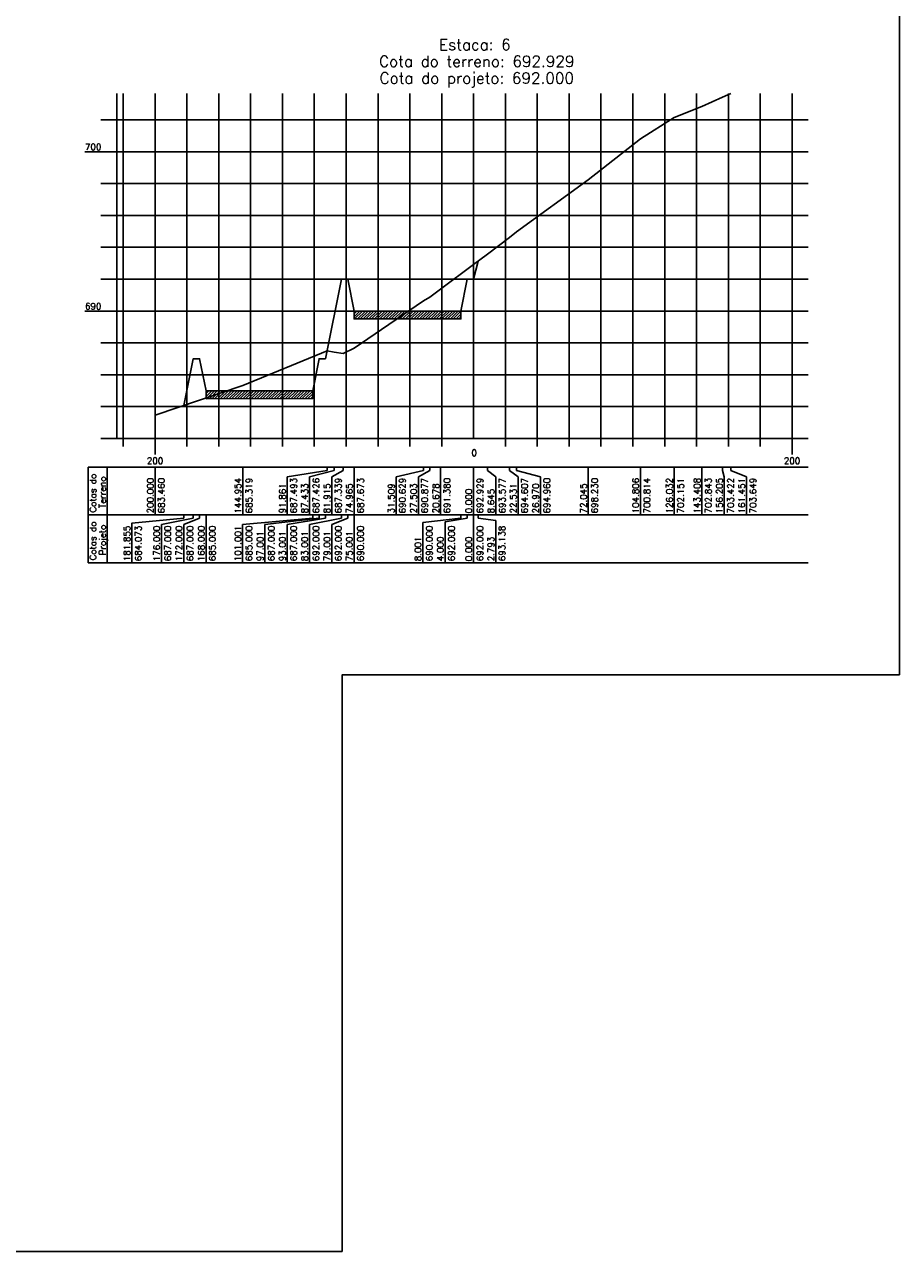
# Model space of a CAD drawing. Header units: inches. Extents: x 380 to 1905, y 508 to 2199.
# Tile 7 of 11: x 912 to 1186, y 1410 to 1795. Entities that reach past the tile are written whole.
import ezdxf

# ---------------------------------------------------------------- set-up
doc = ezdxf.new("R2010")
doc.units = ezdxf.units.IN
doc.header["$MEASUREMENT"] = 0
doc.linetypes.add('CONTINUO', pattern=[0])
for name, color, linetype in [('PROJETO', 104, 'Continuous'), ('SELO', 11, 'Continuous'), ('TERRENO', 22, 'Continuous'), ('TG', 7, 'CONTINUO'), ('Vp', 2, 'Continuous')]:
    doc.layers.add(name, color=color, linetype=linetype)
doc.styles.add('SIMPLEX', font='simplex', dxfattribs={"height": 0.2})

msp = doc.modelspace()

# ---------------------------------------------------------------- hatches: boundary and pattern name
at = {"layer": 'SELO'}
h = msp.add_hatch(dxfattribs=at)
h.set_pattern_fill('ANSI31', color=256, scale=5, style=0)
h.set_pattern_definition([(45, (-1799.9935, 1609.2756), (-0.44194174, 0.44194174), [])])
h.paths.add_polyline_path([(1015.02, 1705.47), (1048.52, 1705.47), (1048.52, 1702.98), (1015.02, 1702.97)])
h = msp.add_hatch(dxfattribs=at)
h.set_pattern_fill('ANSI31', color=256, scale=5, style=0)
h.set_pattern_definition([(45, (-1846.4935, 1584.2756), (-0.44194174, 0.44194174), [])])
h.paths.add_polyline_path([(968.52, 1680.47), (1002.02, 1680.47), (1002.02, 1677.98), (968.52, 1677.97)])

# ---------------------------------------------------------------- linework, layer by layer
at = {"layer": 'PROJETO', "flags": 128}
msp.add_lwpolyline([(961.59, 1675.84), (964.52, 1690.47), (964.52, 1690.47), (966.52, 1690.47), (968.52, 1680.47), (1002.02, 1680.47), (1004.02, 1690.47), (1006.02, 1690.47), (1011.02, 1715.47), (1013.02, 1715.47), (1015.02, 1705.47), (1048.52, 1705.47), (1050.52, 1715.47), (1052.52, 1715.47), (1052.52, 1715.47), (1052.52, 1715.47), (1053.91, 1721.16)], dxfattribs=at)
at = {"layer": 'SELO'}
for points in [[(1015.02, 1705.47), (1048.52, 1705.47), (1048.52, 1702.98), (1015.02, 1702.97)], [(968.52, 1680.47), (1002.02, 1680.47), (1002.02, 1677.98), (968.52, 1677.97)]]:
    msp.add_lwpolyline(points, close=True, dxfattribs=at)
at = {"layer": 'TERRENO', "flags": 128}
msp.add_lwpolyline([(952.52, 1672.77), (980.04, 1682.07), (1006.59, 1692.94), (1008.8, 1692.6), (1011.56, 1692.17), (1015.03, 1693.84), (1036.76, 1708.62), (1038.76, 1709.86), (1042.18, 1712.37), (1052.52, 1720.12), (1056.84, 1723.36), (1063.78, 1728.51), (1066, 1730.27), (1088.54, 1746.62), (1104.92, 1759.54), (1115.53, 1766.23), (1124.22, 1769.69), (1130.62, 1772.58), (1133.24, 1773.72)], dxfattribs=at)
at = {"layer": 'TG', "color": 7, "linetype": 'CONTINUO'}
for p, q in [((1053.91, 1640.47), (1059.46, 1639.7)), ((1059.46, 1639.7), (1059.46, 1626.47))]:
    msp.add_line(p, q, dxfattribs=at)
at = {"layer": 'TG', "color": 4, "linetype": 'CONTINUO', "flags": 128}
for points in [[(940.52, 1665.47), (940.52, 1773.72)], [(1052.52, 1665.47), (1052.52, 1773.72)], [(935.52, 1765.47), (940.52, 1765.47)], [(930.52, 1755.47), (940.52, 1755.47)], [(935.52, 1745.47), (940.52, 1745.47)], [(935.52, 1735.47), (940.52, 1735.47)], [(935.52, 1725.47), (940.52, 1725.47)], [(935.52, 1715.47), (940.52, 1715.47)], [(930.52, 1705.47), (940.52, 1705.47)], [(935.52, 1695.47), (940.52, 1695.47)], [(935.52, 1685.47), (940.52, 1685.47)], [(935.52, 1675.47), (940.52, 1675.47)], [(935.52, 1665.47), (940.52, 1665.47)], [(940.52, 1665.47), (1157.52, 1665.47)], [(942.52, 1662.97), (942.52, 1665.47)], [(952.52, 1660.47), (952.52, 1665.47)], [(962.52, 1662.97), (962.52, 1665.47)], [(972.52, 1662.97), (972.52, 1665.47)], [(982.52, 1662.97), (982.52, 1665.47)], [(992.52, 1662.97), (992.52, 1665.47)], [(1002.52, 1662.97), (1002.52, 1665.47)], [(1012.52, 1662.97), (1012.52, 1665.47)], [(1022.52, 1662.97), (1022.52, 1665.47)], [(1032.52, 1662.97), (1032.52, 1665.47)], [(1042.52, 1662.97), (1042.52, 1665.47)], [(1062.52, 1662.97), (1062.52, 1665.47)], [(1072.52, 1662.97), (1072.52, 1665.47)], [(1082.52, 1662.97), (1082.52, 1665.47)], [(1092.52, 1662.97), (1092.52, 1665.47)], [(1102.52, 1662.97), (1102.52, 1665.47)], [(1112.52, 1662.97), (1112.52, 1665.47)], [(1122.52, 1662.97), (1122.52, 1665.47)], [(1132.52, 1662.97), (1132.52, 1665.47)], [(1142.52, 1662.97), (1142.52, 1665.47)], [(1152.52, 1660.47), (1152.52, 1665.47)]]:
    msp.add_lwpolyline(points, dxfattribs=at)
at = {"layer": 'TG', "color": 7, "linetype": 'CONTINUO', "flags": 128}
for points in [[(942.52, 1665.47), (942.52, 1773.72)], [(952.52, 1665.47), (952.52, 1773.72)], [(962.52, 1665.47), (962.52, 1773.72)], [(972.52, 1665.47), (972.52, 1773.72)], [(982.52, 1665.47), (982.52, 1773.72)], [(992.52, 1665.47), (992.52, 1773.72)], [(1002.52, 1665.47), (1002.52, 1773.72)], [(1012.52, 1665.47), (1012.52, 1773.72)], [(1022.52, 1665.47), (1022.52, 1773.72)], [(1032.52, 1665.47), (1032.52, 1773.72)], [(1042.52, 1665.47), (1042.52, 1773.72)], [(1062.52, 1665.47), (1062.52, 1773.72)], [(1072.52, 1665.47), (1072.52, 1773.72)], [(1082.52, 1665.47), (1082.52, 1773.72)], [(1092.52, 1665.47), (1092.52, 1773.72)], [(1102.52, 1665.47), (1102.52, 1773.72)], [(1112.52, 1665.47), (1112.52, 1773.72)], [(1122.52, 1665.47), (1122.52, 1773.72)], [(1132.52, 1665.47), (1132.52, 1773.72)], [(1142.52, 1665.47), (1142.52, 1773.72)], [(1152.52, 1665.47), (1152.52, 1773.72)], [(940.52, 1765.47), (1157.52, 1765.47)], [(940.52, 1755.47), (1157.52, 1755.47)], [(940.52, 1745.47), (1157.52, 1745.47)], [(940.52, 1735.47), (1157.52, 1735.47)], [(940.52, 1725.47), (1157.52, 1725.47)], [(940.52, 1715.47), (1157.52, 1715.47)], [(940.52, 1705.47), (1157.52, 1705.47)], [(940.52, 1695.47), (1157.52, 1695.47)], [(940.52, 1685.47), (1157.52, 1685.47)], [(940.52, 1675.47), (1157.52, 1675.47)], [(931.52, 1656.47), (1157.52, 1656.47)], [(931.52, 1656.47), (931.52, 1641.47)], [(937.52, 1656.47), (937.52, 1641.47)], [(952.52, 1656.47), (952.52, 1641.47)], [(980.04, 1656.47), (980.04, 1641.47)], [(1006.59, 1656.47), (1006.59, 1655.47)], [(1008.8, 1656.47), (1008.8, 1655.47)], [(1011.56, 1656.47), (1011.56, 1655.47)], [(1015.03, 1656.47), (1015.03, 1641.47)], [(1036.76, 1656.47), (1036.76, 1655.47)], [(1038.76, 1656.47), (1038.76, 1655.47)], [(1042.18, 1656.47), (1042.18, 1641.47)], [(1052.52, 1656.47), (1052.52, 1641.47)], [(1056.84, 1656.47), (1056.84, 1655.47)], [(1063.78, 1656.47), (1063.78, 1655.47)], [(1066, 1656.47), (1066, 1655.47)], [(1088.54, 1656.47), (1088.54, 1641.47)], [(1104.92, 1656.47), (1104.92, 1641.47)], [(1115.53, 1656.47), (1115.53, 1641.47)], [(1124.22, 1656.47), (1124.22, 1641.47)], [(1130.62, 1656.47), (1130.62, 1655.47)], [(1133.24, 1656.47), (1133.24, 1655.47)], [(1006.59, 1655.47), (994.03, 1653.47)], [(994.03, 1653.47), (994.03, 1641.47)], [(1008.8, 1655.47), (1001.03, 1653.47)], [(1001.03, 1653.47), (1001.03, 1641.47)], [(1011.56, 1655.47), (1008.03, 1653.47)], [(1008.03, 1653.47), (1008.03, 1641.47)], [(1036.76, 1655.47), (1028.18, 1653.47)], [(1028.18, 1653.47), (1028.18, 1641.47)], [(1038.76, 1655.47), (1035.18, 1653.47)], [(1035.18, 1653.47), (1035.18, 1641.47)], [(1056.84, 1655.47), (1059.52, 1653.47)], [(1059.52, 1653.47), (1059.52, 1641.47)], [(1063.78, 1655.47), (1066.52, 1653.47)], [(1066, 1655.47), (1073.52, 1653.47)], [(1066.52, 1653.47), (1066.52, 1641.47)], [(1073.52, 1653.47), (1073.52, 1641.47)], [(1130.62, 1655.47), (1131.22, 1653.47)], [(1131.22, 1653.47), (1131.22, 1641.47)], [(1133.24, 1655.47), (1138.22, 1653.47)], [(1138.22, 1653.47), (1138.22, 1641.47)], [(931.52, 1641.47), (1157.52, 1641.47)], [(931.52, 1641.47), (931.52, 1626.47)], [(937.52, 1641.47), (937.52, 1626.47)], [(961.59, 1640.47), (945.23, 1638.92), (945.23, 1626.47)], [(964.52, 1640.47), (954.52, 1638.47)], [(966.52, 1640.47), (961.52, 1638.47)], [(961.59, 1641.47), (961.59, 1640.47)], [(964.52, 1641.47), (964.52, 1640.47)], [(964.52, 1641.47), (964.52, 1640.47)], [(966.52, 1641.47), (966.52, 1640.47)], [(968.52, 1641.47), (968.52, 1626.47)], [(1002.02, 1640.47), (980.02, 1638.47)], [(1004.02, 1640.47), (987.02, 1638.47)], [(1006.02, 1640.47), (994.02, 1638.47)], [(1011.02, 1640.47), (1001.02, 1638.47)], [(1002.02, 1641.47), (1002.02, 1640.47)], [(1004.02, 1641.47), (1004.02, 1640.47)], [(1006.02, 1641.47), (1006.02, 1640.47)], [(1013.02, 1640.47), (1008.02, 1638.47)], [(1011.02, 1641.47), (1011.02, 1640.47)], [(1013.02, 1641.47), (1013.02, 1640.47)], [(1015.02, 1641.47), (1015.02, 1626.47)], [(1048.52, 1640.47), (1036.59, 1639.07), (1036.59, 1626.47)], [(1050.52, 1640.47), (1043.59, 1639.32), (1043.59, 1626.47)], [(1048.52, 1641.47), (1048.52, 1640.47)], [(1050.52, 1641.47), (1050.52, 1640.47)], [(1052.52, 1641.47), (1052.52, 1626.47)], [(1052.52, 1641.47), (1052.52, 1640.47)], [(1052.52, 1641.47), (1052.52, 1640.47)], [(1053.91, 1641.47), (1053.91, 1640.47)], [(954.52, 1638.47), (954.52, 1626.47)], [(961.52, 1638.47), (961.52, 1626.47)], [(980.02, 1638.47), (980.02, 1626.47)], [(987.02, 1638.47), (987.02, 1626.47)], [(994.02, 1638.47), (994.02, 1626.47)], [(1001.02, 1638.47), (1001.02, 1626.47)], [(1008.02, 1638.47), (1008.02, 1626.47)], [(931.52, 1626.47), (1157.52, 1626.47)]]:
    msp.add_lwpolyline(points, dxfattribs=at)
at = {"layer": 'Vp'}
msp.add_lwpolyline([(1186.23, 1591.26), (1186.23, 1984.37), (380.23, 1984.37), (380.23, 1410.37), (1011.23, 1410.37), (1011.23, 1591.26), (1186.23, 1591.26)], dxfattribs=at)

# ---------------------------------------------------------------- texts
at = {"layer": 'TG', "color": 4, "style": 'SIMPLEX'}
for s, p in [('Estaca: 6', (1041.67, 1787.32)), ('Cota do terreno: 692.929', (1022.85, 1782.07)), ('Cota do projeto: 692.000', (1023, 1776.82))]:
    msp.add_text(s, height=3.5, dxfattribs=at).set_placement(p)
at = {"layer": 'TG', "color": 2, "style": 'SIMPLEX'}
for s, p in [('700', (930.52, 1755.97)), ('690', (930.52, 1705.97)), ('200', (949.94, 1657.47)), ('0', (1051.85, 1659.97)), ('200', (1149.94, 1657.47))]:
    msp.add_text(s, height=2, dxfattribs=at).set_placement(p)
for s, p in [('Cotas do', (934.02, 1642.24)), ('Terreno', (937.02, 1643.63)), ('200.000', (952.02, 1641.97)), ('683.460', (955.52, 1641.97)), ('144.954', (979.54, 1641.97)), ('685.319', (983.04, 1641.97)), ('687.493', (997.03, 1641.97)), ('687.426', (1004.03, 1641.97)), ('687.339', (1011.03, 1641.97)), ('687.673', (1018.03, 1641.97)), ('690.629', (1031.18, 1641.97)), ('690.877', (1038.18, 1641.97)), ('691.380', (1045.18, 1641.97)), ('692.929', (1055.52, 1641.97)), ('693.577', (1062.52, 1641.97)), ('694.607', (1069.52, 1641.97)), ('694.960', (1076.52, 1641.97)), ('698.230', (1091.54, 1641.97)), ('104.806', (1104.42, 1641.97)), ('700.814', (1107.92, 1641.97)), ('126.032', (1115.03, 1641.97)), ('143.408', (1123.72, 1641.97)), ('702.843', (1127.22, 1641.97)), ('156.205', (1130.72, 1641.97)), ('703.422', (1134.22, 1641.97)), ('703.649', (1141.22, 1641.97)), ('91.861', (993.53, 1641.97)), ('87.433', (1000.53, 1641.97)), ('81.915', (1007.53, 1641.97)), ('74.965', (1014.53, 1641.97)), ('31.509', (1027.68, 1641.97)), ('27.503', (1034.68, 1641.97)), ('20.678', (1041.68, 1641.97)), ('0.000', (1052.02, 1641.97)), ('8.645', (1059.02, 1641.97)), ('22.531', (1066.02, 1641.97)), ('26.970', (1073.02, 1641.97)), ('72.045', (1088.04, 1641.97)), ('702.151', (1118.53, 1641.97)), ('161.451', (1137.72, 1641.97)), ('Cotas do', (934.02, 1627.24)), ('Projeto', (937.02, 1628.82)), ('181.855', (944.73, 1626.97)), ('684.073', (948.23, 1626.97)), ('176.000', (954.02, 1626.97)), ('687.000', (957.52, 1626.97)), ('172.000', (961.02, 1626.97)), ('687.000', (964.52, 1626.97)), ('168.000', (968.02, 1626.97)), ('685.000', (971.52, 1626.97)), ('101.001', (979.52, 1626.97)), ('685.000', (983.02, 1626.97)), ('687.000', (990.02, 1626.97)), ('687.000', (997.02, 1626.97)), ('692.000', (1004.02, 1626.97)), ('692.000', (1011.02, 1626.97)), ('690.000', (1018.02, 1626.97)), ('690.000', (1039.59, 1626.97)), ('692.000', (1046.59, 1626.97)), ('692.000', (1055.52, 1626.97)), ('693.138', (1062.46, 1626.97)), ('97.001', (986.52, 1626.97)), ('93.001', (993.52, 1626.97)), ('83.001', (1000.52, 1626.97)), ('79.001', (1007.52, 1626.97)), ('75.001', (1014.52, 1626.97)), ('8.001', (1036.09, 1626.97)), ('4.000', (1043.09, 1626.97)), ('0.000', (1052.02, 1626.97)), ('2.793', (1058.96, 1626.97))]:
    msp.add_text(s, height=2, rotation=90, dxfattribs=at).set_placement(p)

doc.saveas('drawing.dxf')
